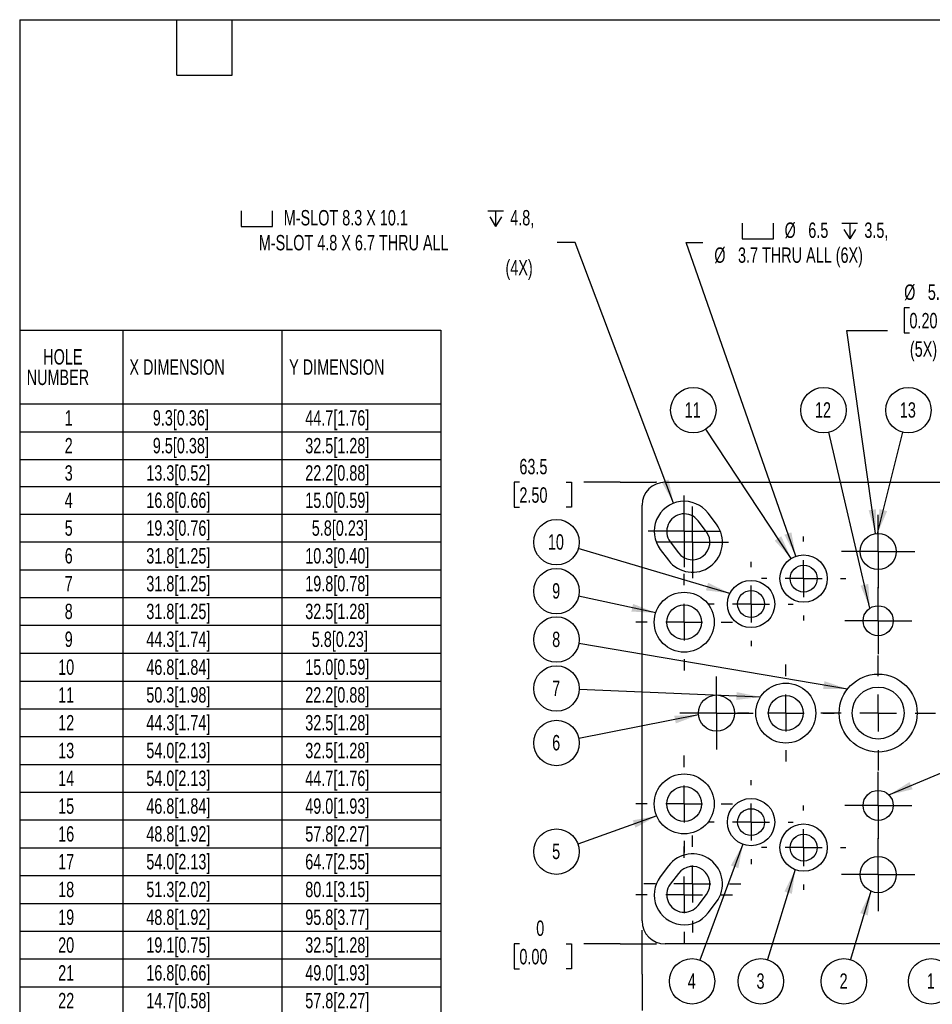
# Model space of a CAD drawing. Header units: millimetres. Extents: x 13 to 546, y 13 to 419.
# Tile 2 of 4: x 13 to 264, y 148 to 419. Entities that reach past the tile are written whole.
import ezdxf

# ---------------------------------------------------------------- set-up
doc = ezdxf.new("R2010")
doc.units = ezdxf.units.MM
doc.header["$LTSCALE"] = 2
doc.linetypes.add('CENTERX2', pattern=[20.32, 12.7, -2.54, 2.54, -2.54])
doc.layers.add('CENTER', color=40, linetype='CENTERX2')
doc.layers.add('DIMENSIONS', color=140, linetype='Continuous', lineweight=25)
doc.layers.add('TEXT', color=140, linetype='Continuous', lineweight=25)
doc.styles.add('SLDTEXTSTYLE0', font='TXT', dxfattribs={"width": 0.7})
doc.dimstyles.new('SLDDIMSTYLE0', dxfattribs={"dimtxt": 4.316016, "dimasz": 6.604, "dimexe": 0, "dimexo": 0.0625, "dimgap": 1.079004, "dimtad": 0, "dimtih": 1, "dimtoh": 1, "dimdec": 0, "dimlfac": 0.5, "dimrnd": 1e-09, "dimdsep": 46, "dimtxsty": 'SLDTEXTSTYLE0', "dimblk1": 'NONE', "dimblk2": 'NONE', "dimsah": 1, "dimcen": 0.09, "dimadec": 0, "dimazin": 2, "dimtfac": 1, "dimtdec": 0, "dimtofl": 0, "dimtmove": 0, "dimatfit": 3, "dimldrblk": 'NONE', "dimfxl": 0, "dimfrac": 2, "dimtolj": 1, "dimtzin": 12, "dimarcsym": 0})
doc.dimstyles.new('SLDDIMSTYLE1', dxfattribs={"dimtxt": 4.316016, "dimasz": 6.604, "dimexe": 0, "dimexo": 0.0625, "dimgap": 1.079004, "dimtad": 0, "dimtih": 1, "dimtoh": 1, "dimlfac": 0.5, "dimrnd": 1e-09, "dimzin": 12, "dimdsep": 46, "dimtxsty": 'SLDTEXTSTYLE0', "dimblk1": 'NONE', "dimblk2": 'NONE', "dimsah": 1, "dimcen": 0.09, "dimadec": 0, "dimazin": 3, "dimtfac": 1, "dimtofl": 0, "dimtmove": 0, "dimatfit": 3, "dimldrblk": 'NONE', "dimfxl": 0, "dimfrac": 2, "dimtolj": 1, "dimtzin": 12, "dimarcsym": 0})
doc.dimstyles.new('SLDDIMSTYLE2', dxfattribs={"dimtxt": 4.316016, "dimasz": 6.604, "dimexe": 0, "dimexo": 0.0625, "dimgap": 1.079004, "dimtad": 0, "dimtih": 1, "dimtoh": 1, "dimdec": 4, "dimzin": 12, "dimdsep": 46, "dimtxsty": 'SLDTEXTSTYLE0', "dimsah": 1, "dimcen": 0.09, "dimadec": 0, "dimazin": 3, "dimtfac": 1, "dimtdec": 0, "dimtofl": 0, "dimtmove": 0, "dimatfit": 3, "dimfxl": 0, "dimfrac": 2, "dimtolj": 1, "dimtzin": 12, "dimarcsym": 0})
doc.dimstyles.new('SLDDIMSTYLE3', dxfattribs={"dimtxt": 4.316016, "dimasz": 6.604, "dimexe": 0, "dimexo": 0.0625, "dimgap": 1.079004, "dimtad": 0, "dimtih": 1, "dimtoh": 1, "dimlfac": 0.5, "dimrnd": 1e-09, "dimzin": 12, "dimdsep": 46, "dimtxsty": 'SLDTEXTSTYLE0', "dimsah": 1, "dimcen": 0, "dimadec": 0, "dimazin": 3, "dimtfac": 1, "dimtofl": 0, "dimtmove": 0, "dimatfit": 3, "dimfxl": 0, "dimfrac": 2, "dimtolj": 1, "dimtzin": 12, "dimarcsym": 0})
doc.dimstyles.new('SLDDIMSTYLE4', dxfattribs={"dimtxt": 4.316016, "dimasz": 6.604, "dimexe": 0, "dimexo": 0.0625, "dimgap": 1.079004, "dimtad": 0, "dimtih": 1, "dimtoh": 1, "dimlfac": 0.5, "dimrnd": 1e-09, "dimzin": 12, "dimdsep": 46, "dimtxsty": 'SLDTEXTSTYLE0', "dimsah": 1, "dimcen": 0, "dimadec": 0, "dimazin": 3, "dimtfac": 1, "dimtofl": 0, "dimtmove": 0, "dimatfit": 3, "dimfxl": 0, "dimfrac": 2, "dimtolj": 1, "dimtzin": 12, "dimarcsym": 0})
doc.dimstyles.new('SLDDIMSTYLE5', dxfattribs={"dimtxt": 4.316016, "dimasz": 6.604, "dimexe": 0, "dimexo": 0.0625, "dimgap": 1.079004, "dimtad": 0, "dimtih": 1, "dimtoh": 1, "dimlfac": 0.5, "dimrnd": 1e-09, "dimzin": 4, "dimdsep": 46, "dimtxsty": 'SLDTEXTSTYLE0', "dimsah": 1, "dimcen": 0, "dimadec": 0, "dimazin": 1, "dimtfac": 1, "dimtofl": 0, "dimtmove": 0, "dimatfit": 3, "dimfxl": 0, "dimfrac": 2, "dimtolj": 1, "dimtzin": 12, "dimarcsym": 0})
doc.dimstyles.new('SLDDIMSTYLE8', dxfattribs={"dimtxt": 0.18, "dimasz": 6.604, "dimexe": 0, "dimexo": 0.0625, "dimgap": 0, "dimtad": 0, "dimtih": 1, "dimtoh": 1, "dimdec": 0, "dimrnd": 1e-09, "dimzin": 0, "dimdsep": 46, "dimtxsty": 'Standard', "dimsah": 1, "dimcen": 0.09, "dimadec": 0, "dimazin": 0, "dimtfac": 6.604, "dimtdec": 0, "dimtofl": 0, "dimtmove": 0, "dimatfit": 3, "dimfxl": 0, "dimfrac": 2, "dimtolj": 1, "dimtzin": 0, "dimarcsym": 0})

# ---------------------------------------------------------------- blocks, each defined once
blk = doc.blocks.new('SW_TABLEANNOTATION_0')
at = {"layer": 'TEXT', "color": 0}
for p, q in [((0, 0), (0, -20.29)), ((0, 0), (28.35, 0)), ((28.35, 0), (28.35, -20.29)), ((28.35, 0), (72.06, 0)), ((72.06, 0), (72.06, -20.29)), ((72.06, 0), (115.78, 0)), ((115.78, 0), (115.78, -20.29)), ((0, -20.29), (0, -27.94)), ((0, -20.29), (28.35, -20.29)), ((28.35, -20.29), (28.35, -27.94)), ((28.35, -20.29), (72.06, -20.29)), ((72.06, -20.29), (72.06, -27.94)), ((72.06, -20.29), (115.78, -20.29)), ((115.78, -20.29), (115.78, -27.94)), ((0, -27.94), (0, -35.58)), ((0, -27.94), (28.35, -27.94)), ((28.35, -27.94), (28.35, -35.58)), ((28.35, -27.94), (72.06, -27.94)), ((72.06, -27.94), (72.06, -35.58)), ((72.06, -27.94), (115.78, -27.94)), ((115.78, -27.94), (115.78, -35.58)), ((0, -35.58), (0, -42.96)), ((0, -35.58), (28.35, -35.58)), ((28.35, -35.58), (28.35, -42.96)), ((28.35, -35.58), (72.06, -35.58)), ((72.06, -35.58), (72.06, -42.96)), ((72.06, -35.58), (115.78, -35.58)), ((115.78, -35.58), (115.78, -42.96)), ((0, -42.96), (0, -50.6)), ((0, -42.96), (28.35, -42.96)), ((28.35, -42.96), (28.35, -50.6)), ((28.35, -42.96), (72.06, -42.96)), ((72.06, -42.96), (72.06, -50.6)), ((72.06, -42.96), (115.78, -42.96)), ((115.78, -42.96), (115.78, -50.6)), ((0, -50.6), (0, -58.25)), ((0, -50.6), (28.35, -50.6)), ((28.35, -50.6), (28.35, -58.25)), ((28.35, -50.6), (72.06, -50.6)), ((72.06, -50.6), (72.06, -58.25)), ((72.06, -50.6), (115.78, -50.6)), ((115.78, -50.6), (115.78, -58.25)), ((0, -58.25), (0, -65.89)), ((0, -58.25), (28.35, -58.25)), ((28.35, -58.25), (28.35, -65.89)), ((28.35, -58.25), (72.06, -58.25)), ((72.06, -58.25), (72.06, -65.89)), ((72.06, -58.25), (115.78, -58.25)), ((115.78, -58.25), (115.78, -65.89)), ((0, -65.89), (0, -73.54)), ((0, -65.89), (28.35, -65.89)), ((28.35, -65.89), (28.35, -73.54)), ((28.35, -65.89), (72.06, -65.89)), ((72.06, -65.89), (72.06, -73.54)), ((72.06, -65.89), (115.78, -65.89)), ((115.78, -65.89), (115.78, -73.54)), ((0, -73.54), (0, -81.18)), ((0, -73.54), (28.35, -73.54)), ((28.35, -73.54), (28.35, -81.18)), ((28.35, -73.54), (72.06, -73.54)), ((72.06, -73.54), (72.06, -81.18)), ((72.06, -73.54), (115.78, -73.54)), ((115.78, -73.54), (115.78, -81.18)), ((0, -81.18), (0, -88.87)), ((0, -81.18), (28.35, -81.18)), ((28.35, -81.18), (28.35, -88.87)), ((28.35, -81.18), (72.06, -81.18)), ((72.06, -81.18), (72.06, -88.87)), ((72.06, -81.18), (115.78, -81.18)), ((115.78, -81.18), (115.78, -88.87)), ((0, -88.87), (0, -96.51)), ((0, -88.87), (28.35, -88.87)), ((28.35, -88.87), (28.35, -96.51)), ((28.35, -88.87), (72.06, -88.87)), ((72.06, -88.87), (72.06, -96.51)), ((72.06, -88.87), (115.78, -88.87)), ((115.78, -88.87), (115.78, -96.51)), ((0, -96.51), (0, -104.15)), ((0, -96.51), (28.35, -96.51)), ((28.35, -96.51), (28.35, -104.15)), ((28.35, -96.51), (72.06, -96.51)), ((72.06, -96.51), (72.06, -104.15)), ((72.06, -96.51), (115.78, -96.51)), ((115.78, -96.51), (115.78, -104.15)), ((0, -104.15), (0, -111.8)), ((0, -104.15), (28.35, -104.15)), ((28.35, -104.15), (28.35, -111.8)), ((28.35, -104.15), (72.06, -104.15)), ((72.06, -104.15), (72.06, -111.8)), ((72.06, -104.15), (115.78, -104.15)), ((115.78, -104.15), (115.78, -111.8)), ((0, -111.8), (0, -119.44)), ((0, -111.8), (28.35, -111.8)), ((28.35, -111.8), (28.35, -119.44)), ((28.35, -111.8), (72.06, -111.8)), ((72.06, -111.8), (72.06, -119.44)), ((72.06, -111.8), (115.78, -111.8)), ((115.78, -111.8), (115.78, -119.44)), ((0, -119.44), (0, -127.09)), ((0, -119.44), (28.35, -119.44)), ((28.35, -119.44), (28.35, -127.09)), ((28.35, -119.44), (72.06, -119.44)), ((72.06, -119.44), (72.06, -127.09)), ((72.06, -119.44), (115.78, -119.44)), ((115.78, -119.44), (115.78, -127.09)), ((0, -127.09), (0, -134.73)), ((0, -127.09), (28.35, -127.09)), ((28.35, -127.09), (28.35, -134.73)), ((28.35, -127.09), (72.06, -127.09)), ((72.06, -127.09), (72.06, -134.73)), ((72.06, -127.09), (115.78, -127.09)), ((115.78, -127.09), (115.78, -134.73)), ((0, -134.73), (0, -142.38)), ((0, -134.73), (28.35, -134.73)), ((28.35, -134.73), (28.35, -142.38)), ((28.35, -134.73), (72.06, -134.73)), ((72.06, -134.73), (72.06, -142.38)), ((72.06, -134.73), (115.78, -134.73)), ((115.78, -134.73), (115.78, -142.38)), ((0, -142.38), (0, -150.02)), ((0, -142.38), (28.35, -142.38)), ((28.35, -142.38), (28.35, -150.02)), ((28.35, -142.38), (72.06, -142.38)), ((72.06, -142.38), (72.06, -150.02)), ((72.06, -142.38), (115.78, -142.38)), ((115.78, -142.38), (115.78, -150.02)), ((0, -150.02), (0, -157.67)), ((0, -150.02), (28.35, -150.02)), ((28.35, -150.02), (28.35, -157.67)), ((28.35, -150.02), (72.06, -150.02)), ((72.06, -150.02), (72.06, -157.67)), ((72.06, -150.02), (115.78, -150.02)), ((115.78, -150.02), (115.78, -157.67)), ((0, -157.67), (0, -165.31)), ((0, -157.67), (28.35, -157.67)), ((28.35, -157.67), (28.35, -165.31)), ((28.35, -157.67), (72.06, -157.67)), ((72.06, -157.67), (72.06, -165.31)), ((72.06, -157.67), (115.78, -157.67)), ((115.78, -157.67), (115.78, -165.31)), ((0, -165.31), (0, -172.95)), ((0, -165.31), (28.35, -165.31)), ((28.35, -165.31), (28.35, -172.95)), ((28.35, -165.31), (72.06, -165.31)), ((72.06, -165.31), (72.06, -172.95)), ((72.06, -165.31), (115.78, -165.31)), ((115.78, -165.31), (115.78, -172.95)), ((0, -172.95), (0, -180.6)), ((0, -172.95), (28.35, -172.95)), ((28.35, -172.95), (28.35, -180.6)), ((28.35, -172.95), (72.06, -172.95)), ((72.06, -172.95), (72.06, -180.6)), ((72.06, -172.95), (115.78, -172.95)), ((115.78, -172.95), (115.78, -180.6)), ((0, -180.6), (0, -188.24)), ((0, -180.6), (28.35, -180.6)), ((28.35, -180.6), (28.35, -188.24)), ((28.35, -180.6), (72.06, -180.6)), ((72.06, -180.6), (72.06, -188.24)), ((72.06, -180.6), (115.78, -180.6)), ((115.78, -180.6), (115.78, -188.24)), ((0, -188.24), (0, -195.89)), ((0, -188.24), (28.35, -188.24)), ((28.35, -188.24), (28.35, -195.89)), ((28.35, -188.24), (72.06, -188.24)), ((72.06, -188.24), (72.06, -195.89)), ((72.06, -188.24), (115.78, -188.24)), ((115.78, -188.24), (115.78, -195.89)), ((0, -195.89), (0, -203.53)), ((0, -195.89), (28.35, -195.89)), ((28.35, -195.89), (28.35, -203.53)), ((28.35, -195.89), (72.06, -195.89)), ((72.06, -195.89), (72.06, -203.53)), ((72.06, -195.89), (115.78, -195.89)), ((115.78, -195.89), (115.78, -203.53)), ((0, -203.53), (0, -211.18)), ((0, -203.53), (28.35, -203.53)), ((28.35, -203.53), (28.35, -211.18)), ((28.35, -203.53), (72.06, -203.53)), ((72.06, -203.53), (72.06, -211.18)), ((72.06, -203.53), (115.78, -203.53)), ((115.78, -203.53), (115.78, -211.18)), ((0, -211.18), (28.35, -211.18)), ((28.35, -211.18), (72.06, -211.18)), ((72.06, -211.18), (115.78, -211.18))]:
    blk.add_line(p, q, dxfattribs=at)
at = {"layer": 'TEXT', "color": 0, "attachment_point": 1, "style": 'SLDTEXTSTYLE0'}
for s, insert, char_height in [('HOLE', (6.48, -5.22), 4.233), ('X DIMENSION', (30.18, -8.04), 4.2333), ('Y DIMENSION', (74.1, -8.04), 4.2333), ('NUMBER', (1.93, -10.86), 4.233), ('9.3[0.36]', (36.61, -22.01), 4.233), ('44.7[1.76]', (78.53, -22.01), 4.233), ('1', (12.38, -22.01), 4.23), ('2', (12.38, -29.65), 4.23), ('9.5[0.38]', (36.61, -29.65), 4.233), ('32.5[1.28]', (78.53, -29.65), 4.233), ('3', (12.38, -37.16), 4.23), ('13.3[0.52]', (34.82, -37.16), 4.233), ('22.2[0.88]', (78.53, -37.16), 4.233), ('4', (12.38, -44.67), 4.23), ('16.8[0.66]', (34.82, -44.67), 4.233), ('15.0[0.59]', (78.53, -44.67), 4.233), ('5', (12.38, -52.32), 4.23), ('19.3[0.76]', (34.82, -52.32), 4.233), ('5.8[0.23]', (80.33, -52.32), 4.233), ('6', (12.38, -59.96), 4.23), ('31.8[1.25]', (34.82, -59.96), 4.233), ('10.3[0.40]', (78.53, -59.96), 4.233), ('7', (12.38, -67.61), 4.23), ('31.8[1.25]', (34.82, -67.61), 4.233), ('19.8[0.78]', (78.53, -67.61), 4.233), ('8', (12.38, -75.25), 4.23), ('31.8[1.25]', (34.82, -75.25), 4.233), ('32.5[1.28]', (78.53, -75.25), 4.233), ('9', (12.38, -82.91), 4.23), ('44.3[1.74]', (34.82, -82.91), 4.233), ('5.8[0.23]', (80.33, -82.91), 4.233), ('10', (10.58, -90.58), 4.233), ('46.8[1.84]', (34.82, -90.58), 4.233), ('15.0[0.59]', (78.53, -90.58), 4.233), ('11', (10.58, -98.22), 4.233), ('50.3[1.98]', (34.82, -98.22), 4.233), ('22.2[0.88]', (78.53, -98.22), 4.233), ('44.3[1.74]', (34.82, -105.87), 4.233), ('32.5[1.28]', (78.53, -105.87), 4.233), ('12', (10.58, -105.87), 4.233), ('13', (10.58, -113.51), 4.233), ('54.0[2.13]', (34.82, -113.51), 4.233), ('32.5[1.28]', (78.53, -113.51), 4.233), ('14', (10.58, -121.16), 4.233), ('54.0[2.13]', (34.82, -121.16), 4.233), ('44.7[1.76]', (78.53, -121.16), 4.233), ('15', (10.58, -128.8), 4.233), ('46.8[1.84]', (34.82, -128.8), 4.233), ('49.0[1.93]', (78.53, -128.8), 4.233), ('16', (10.58, -136.45), 4.233), ('48.8[1.92]', (34.82, -136.45), 4.233), ('57.8[2.27]', (78.53, -136.45), 4.233), ('17', (10.58, -144.09), 4.233), ('54.0[2.13]', (34.82, -144.09), 4.233), ('64.7[2.55]', (78.53, -144.09), 4.233), ('18', (10.58, -151.74), 4.233), ('51.3[2.02]', (34.82, -151.74), 4.233), ('80.1[3.15]', (78.53, -151.74), 4.233), ('19', (10.58, -159.38), 4.233), ('48.8[1.92]', (34.82, -159.38), 4.233), ('95.8[3.77]', (78.53, -159.38), 4.233), ('20', (10.58, -167.02), 4.233), ('19.1[0.75]', (34.82, -167.02), 4.233), ('32.5[1.28]', (78.53, -167.02), 4.233), ('21', (10.58, -174.67), 4.233), ('16.8[0.66]', (34.82, -174.67), 4.233), ('49.0[1.93]', (78.53, -174.67), 4.233), ('22', (10.58, -182.31), 4.233), ('14.7[0.58]', (34.82, -182.31), 4.233), ('57.8[2.27]', (78.53, -182.31), 4.233), ('23', (10.58, -189.96), 4.233), ('9.3[0.36]', (36.61, -189.96), 4.233), ('64.7[2.55]', (78.53, -189.96), 4.233), ('24', (10.58, -197.6), 4.233), ('12.0[0.47]', (34.82, -197.6), 4.233), ('80.1[3.15]', (78.53, -197.6), 4.233), ('25', (10.58, -205.25), 4.233), ('14.7[0.58]', (34.82, -205.25), 4.233), ('95.8[3.77]', (78.53, -205.25), 4.233)]:
    blk.add_mtext(s, dxfattribs=dict(at, insert=insert, char_height=char_height))
blk = doc.blocks.new('_D')
at = {"layer": 'DIMENSIONS'}
for p, q in [((150.13, 164.87), (148.68, 164.87)), ((148.68, 164.87), (148.68, 158.01)), ((162.96, 164.87), (164.41, 164.87)), ((164.41, 164.87), (164.41, 158.01)), ((177.84, 164.87), (167.84, 164.87)), ((177.84, 164.87), (187.84, 164.86)), ((187.84, 164.86), (187.66, 164.86)), ((148.68, 158.01), (150.13, 158.01)), ((164.41, 158.01), (162.96, 158.01))]:
    blk.add_line(p, q, dxfattribs=at)
at = {"layer": 'DIMENSIONS', "attachment_point": 1, "style": 'SLDTEXTSTYLE0'}
for s, insert, char_height in [('0', (154.75, 171.29), 4.23), ('0.00', (150.13, 163.47), 4.233)]:
    blk.add_mtext(s, dxfattribs=dict(at, insert=insert, char_height=char_height))
blk = doc.blocks.new('_None')
blk = doc.blocks.new('_D_1')
at = {"layer": 'DIMENSIONS'}
for p, q in [((150.13, 291.86), (148.68, 291.86)), ((148.68, 291.86), (148.68, 285)), ((162.96, 291.86), (164.41, 291.86)), ((164.41, 291.86), (164.41, 285)), ((177.84, 291.86), (167.84, 291.86)), ((177.84, 291.86), (187.84, 291.86)), ((187.84, 291.86), (187.66, 291.86)), ((148.68, 285), (150.13, 285)), ((164.41, 285), (162.96, 285))]:
    blk.add_line(p, q, dxfattribs=at)
at = {"layer": 'DIMENSIONS', "char_height": 4.233, "attachment_point": 1, "style": 'SLDTEXTSTYLE0'}
for s, insert in [('63.5', (150.13, 298.28)), ('2.50', (150.13, 290.46))]:
    blk.add_mtext(s, dxfattribs=dict(at, insert=insert))
blk = doc.blocks.new('_D_2')
at = {"layer": 'DIMENSIONS'}
for p, q in [((183.85, 166.51), (183.85, 168.67)), ((183.87, 156.51), (183.85, 166.51)), ((183.87, 156.51), (183.87, 146.51)), ((183.87, 141.63), (183.87, 143.08)), ((183.87, 143.08), (190.73, 143.08)), ((190.73, 143.08), (190.73, 141.63)), ((183.87, 128.8), (183.87, 127.35)), ((183.87, 127.35), (190.73, 127.35)), ((190.73, 127.35), (190.73, 128.8))]:
    blk.add_line(p, q, dxfattribs=at)
at = {"layer": 'DIMENSIONS', "attachment_point": 1, "rotation": 90, "style": 'SLDTEXTSTYLE0'}
for s, insert, char_height in [('0.00', (185.27, 128.8), 4.233), ('0', (177.45, 133.42), 4.23)]:
    blk.add_mtext(s, dxfattribs=dict(at, insert=insert, char_height=char_height))
blk = doc.blocks.new('_D_3')
at = {"layer": 'DIMENSIONS'}
for p, q in [((402.65, 168.67), (402.65, 146.51)), ((402.65, 141.63), (402.65, 143.08)), ((402.65, 143.08), (409.5, 143.08)), ((409.5, 143.08), (409.5, 141.63)), ((402.65, 128.8), (402.65, 127.35)), ((402.65, 127.35), (409.5, 127.35)), ((409.5, 127.35), (409.5, 128.8))]:
    blk.add_line(p, q, dxfattribs=at)
at = {"layer": 'DIMENSIONS', "char_height": 4.233, "attachment_point": 1, "rotation": 90, "style": 'SLDTEXTSTYLE0'}
for s, insert in [('109.4', (396.22, 127.01)), ('4.31', (404.05, 128.8))]:
    blk.add_mtext(s, dxfattribs=dict(at, insert=insert))
blk = doc.blocks.new('_D_4')
at = {"layer": 'DIMENSIONS'}
blk.add_line((392.97, 280.39), (421.13, 317.86), dxfattribs=at)
for start, end in [(53.0753, 98.3205), (132.2983, 180)]:
    blk.add_arc((401.59, 291.86), 26.18, start, end, dxfattribs=at)
for points in [[(417.32, 312.79), (412.09, 316.96), (411.08, 315.19)], [(375.41, 291.86), (377.24, 298.29), (375.22, 298.54)]]:
    blk.add_solid(points, dxfattribs=at)
at = {"layer": 'DIMENSIONS', "char_height": 4.233, "attachment_point": 1, "style": 'SLDTEXTSTYLE0'}
for s, insert in [('127°', (383.97, 321.21)), ('(4X)', (384.6, 314.35))]:
    blk.add_mtext(s, dxfattribs=dict(at, insert=insert))
blk = doc.blocks.new('SW_SYMBOL_HOLE_SPOT')
at = {"layer": 'DIMENSIONS', "color": 0}
for p, q in [((0, 1750), (0, 150)), ((3200, 150), (3200, 1750)), ((0, 150), (3200, 150))]:
    blk.add_line(p, q, dxfattribs=at)
blk = doc.blocks.new('SW_SYMBOL_HOLE_DEPTH')
at = {"layer": 'DIMENSIONS', "color": 0}
for p, q in [((0, 1750), (1600, 1750)), ((200, 1110), (800, 150)), ((800, 1750), (800, 150)), ((1400, 1110), (800, 150))]:
    blk.add_line(p, q, dxfattribs=at)
blk = doc.blocks.new('_D_5')
at = {"layer": 'DIMENSIONS'}
for p, q in [((165.46, 357.85), (160.47, 357.85)), ((192.53, 286.08), (165.46, 357.85))]:
    blk.add_line(p, q, dxfattribs=at)
blk.add_solid([(192.53, 286.08), (191.15, 292.62), (189.25, 291.9)], dxfattribs=at)
at = {"layer": 'DIMENSIONS', "xscale": 0.002688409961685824, "yscale": 0.002688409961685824, "zscale": 0.002688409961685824}
for name, p in [('SW_SYMBOL_HOLE_SPOT', (73.65, 361.85)), ('SW_SYMBOL_HOLE_DEPTH', (141.42, 361.85))]:
    blk.add_blockref(name, p, dxfattribs=at)
at = {"layer": 'DIMENSIONS', "attachment_point": 1, "style": 'SLDTEXTSTYLE0'}
for s, insert, char_height in [('M-SLOT 8.3 X 10.1', (85.32, 366.74), 4.2333), ('4.8,', (147.6, 366.74), 4.233), ('M-SLOT 4.8 X 6.7 THRU ALL', (78.46, 359.88), 4.2333), ('(4X)', (146.3, 353.02), 4.233)]:
    blk.add_mtext(s, dxfattribs=dict(at, insert=insert, char_height=char_height))
blk = doc.blocks.new('_D_6')
at = {"layer": 'DIMENSIONS'}
for p, q in [((226.15, 271.5), (196, 357.85)), ((196, 357.85), (200.56, 357.85))]:
    blk.add_line(p, q, dxfattribs=at)
blk.add_solid([(226.15, 271.5), (224.93, 278.07), (223.02, 277.4)], dxfattribs=at)
at = {"layer": 'DIMENSIONS', "xscale": 0.002688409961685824, "yscale": 0.002688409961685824, "zscale": 0.002688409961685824}
for name, p in [('SW_SYMBOL_HOLE_SPOT', (211.4, 358.42)), ('SW_SYMBOL_HOLE_DEPTH', (238.81, 358.42))]:
    blk.add_blockref(name, p, dxfattribs=at)
at = {"layer": 'DIMENSIONS', "attachment_point": 1, "style": 'SLDTEXTSTYLE0'}
for s, insert, char_height in [('%%c', (223.06, 363.31), 4.233), ('6.5', (229.58, 363.31), 4.233), ('3.5,', (244.99, 363.31), 4.233), ('%%c', (203.73, 356.45), 4.233), ('3.7 THRU ALL (6X)', (210.25, 356.45), 4.2333)]:
    blk.add_mtext(s, dxfattribs=dict(at, insert=insert, char_height=char_height))
blk = doc.blocks.new('_D_7')
at = {"layer": 'DIMENSIONS'}
for p, q in [((257.4, 339.83), (255.95, 339.83)), ((255.95, 339.83), (255.95, 332.97)), ((270.23, 339.83), (271.68, 339.83)), ((271.68, 339.83), (271.68, 332.97)), ((248.1, 277.74), (240.22, 333.57)), ((240.22, 333.57), (251.33, 333.57)), ((255.95, 332.97), (257.4, 332.97)), ((271.68, 332.97), (270.23, 332.97))]:
    blk.add_line(p, q, dxfattribs=at)
blk.add_solid([(248.1, 277.74), (248.18, 284.42), (246.17, 284.13)], dxfattribs=at)
at = {"layer": 'DIMENSIONS', "char_height": 4.233, "attachment_point": 1, "style": 'SLDTEXTSTYLE0'}
for s, insert in [('%%c', (255.94, 346.26)), ('5.0', (262.45, 346.26)), ('0.20', (257.4, 338.43)), ('(5X)', (257.52, 330.61))]:
    blk.add_mtext(s, dxfattribs=dict(at, insert=insert))
blk = doc.blocks.new('SW_NOTE_0_7')
at = {"layer": 'TEXT', "color": 0}
blk.add_circle((-1.59, -6.04), 6.25, dxfattribs=at)
at = {"layer": 'TEXT', "color": 0, "insert": (-1.67, -3.86), "char_height": 4.23, "attachment_point": 2, "style": 'SLDTEXTSTYLE0'}
blk.add_mtext('1', dxfattribs=at)
blk = doc.blocks.new('SW_NOTE_0_8')
at = {"layer": 'TEXT', "color": 0}
blk.add_circle((-1.8, -5.98), 6.25, dxfattribs=at)
at = {"layer": 'TEXT', "color": 0, "insert": (-1.87, -3.8), "char_height": 4.23, "attachment_point": 2, "style": 'SLDTEXTSTYLE0'}
blk.add_mtext('2', dxfattribs=at)
blk = doc.blocks.new('SW_NOTE_0_9')
at = {"layer": 'TEXT', "color": 0}
blk.add_circle((-1.84, -5.97), 6.25, dxfattribs=at)
at = {"layer": 'TEXT', "color": 0, "insert": (-1.92, -3.78), "char_height": 4.23, "attachment_point": 2, "style": 'SLDTEXTSTYLE0'}
blk.add_mtext('3', dxfattribs=at)
blk = doc.blocks.new('SW_NOTE_0_10')
at = {"layer": 'TEXT', "color": 0}
blk.add_circle((-2.18, -5.86), 6.25, dxfattribs=at)
at = {"layer": 'TEXT', "color": 0, "insert": (-2.25, -3.67), "char_height": 4.23, "attachment_point": 2, "style": 'SLDTEXTSTYLE0'}
blk.add_mtext('4', dxfattribs=at)
blk = doc.blocks.new('SW_NOTE_0_11')
at = {"layer": 'TEXT', "color": 0}
blk.add_circle((-5.89, -2.09), 6.25, dxfattribs=at)
at = {"layer": 'TEXT', "color": 0, "insert": (-5.96, 0.09), "char_height": 4.23, "attachment_point": 2, "style": 'SLDTEXTSTYLE0'}
blk.add_mtext('5', dxfattribs=at)
blk = doc.blocks.new('SW_NOTE_0_12')
at = {"layer": 'TEXT', "color": 0}
blk.add_circle((-6.13, -1.21), 6.25, dxfattribs=at)
at = {"layer": 'TEXT', "color": 0, "insert": (-6.2, 0.98), "char_height": 4.23, "attachment_point": 2, "style": 'SLDTEXTSTYLE0'}
blk.add_mtext('6', dxfattribs=at)
blk = doc.blocks.new('SW_NOTE_0_13')
at = {"layer": 'TEXT', "color": 0}
blk.add_circle((-6.24, 0.26), 6.25, dxfattribs=at)
at = {"layer": 'TEXT', "color": 0, "insert": (-6.32, 2.44), "char_height": 4.23, "attachment_point": 2, "style": 'SLDTEXTSTYLE0'}
blk.add_mtext('7', dxfattribs=at)
blk = doc.blocks.new('SW_NOTE_0_14')
at = {"layer": 'TEXT', "color": 0}
blk.add_circle((-6.16, 1.05), 6.25, dxfattribs=at)
at = {"layer": 'TEXT', "color": 0, "insert": (-6.23, 3.23), "char_height": 4.23, "attachment_point": 2, "style": 'SLDTEXTSTYLE0'}
blk.add_mtext('8', dxfattribs=at)
blk = doc.blocks.new('SW_NOTE_0_15')
at = {"layer": 'TEXT', "color": 0}
blk.add_circle((-6.1, 1.33), 6.25, dxfattribs=at)
at = {"layer": 'TEXT', "color": 0, "insert": (-6.18, 3.52), "char_height": 4.23, "attachment_point": 2, "style": 'SLDTEXTSTYLE0'}
blk.add_mtext('9', dxfattribs=at)
blk = doc.blocks.new('SW_NOTE_0_16')
at = {"layer": 'TEXT', "color": 0}
blk.add_circle((-5.99, 1.77), 6.25, dxfattribs=at)
at = {"layer": 'TEXT', "color": 0, "insert": (-6.14, 3.95), "char_height": 4.233, "attachment_point": 2, "style": 'SLDTEXTSTYLE0'}
blk.add_mtext('10', dxfattribs=at)
blk = doc.blocks.new('SW_NOTE_0_17')
at = {"layer": 'TEXT', "color": 0}
blk.add_circle((-3.44, 5.21), 6.25, dxfattribs=at)
at = {"layer": 'TEXT', "color": 0, "insert": (-3.59, 7.4), "char_height": 4.233, "attachment_point": 2, "style": 'SLDTEXTSTYLE0'}
blk.add_mtext('11', dxfattribs=at)
blk = doc.blocks.new('SW_NOTE_0_18')
at = {"layer": 'TEXT', "color": 0}
blk.add_circle((-1.42, 6.08), 6.25, dxfattribs=at)
at = {"layer": 'TEXT', "color": 0, "insert": (-1.58, 8.27), "char_height": 4.233, "attachment_point": 2, "style": 'SLDTEXTSTYLE0'}
blk.add_mtext('12', dxfattribs=at)
blk = doc.blocks.new('SW_NOTE_0_19')
at = {"layer": 'TEXT', "color": 0}
blk.add_circle((1.52, 6.06), 6.25, dxfattribs=at)
at = {"layer": 'TEXT', "color": 0, "insert": (1.37, 8.24), "char_height": 4.233, "attachment_point": 2, "style": 'SLDTEXTSTYLE0'}
blk.add_mtext('13', dxfattribs=at)
blk = doc.blocks.new('SW_CENTERMARKSYMBOL_0')
at = {"layer": 'CENTER', "color": 0}
for p, q in [((0, 5.08), (0, 9.88)), ((0, 0), (0, 5.08)), ((-5.08, 0), (-9.88, 0)), ((0, 0), (-5.08, 0)), ((0, 0), (0, -5.08)), ((0, 0), (5.08, 0)), ((5.08, 0), (9.88, 0)), ((0, -5.08), (0, -9.88))]:
    blk.add_line(p, q, dxfattribs=at)
blk = doc.blocks.new('SW_CENTERMARKSYMBOL_1')
at = {"layer": 'CENTER', "color": 0}
for p, q in [((0, 5.08), (0, 9.88)), ((0, 0), (0, 5.08)), ((-5.08, 0), (-9.88, 0)), ((0, 0), (-5.08, 0)), ((0, 0), (0, -5.08)), ((0, 0), (5.08, 0)), ((5.08, 0), (9.88, 0)), ((0, -5.08), (0, -9.88))]:
    blk.add_line(p, q, dxfattribs=at)
blk = doc.blocks.new('SW_CENTERMARKSYMBOL_2')
at = {"layer": 'CENTER', "color": 0}
for p, q in [((0, 10.16), (0, 13.33)), ((0, 0), (0, 5.08)), ((-10.16, 0), (-13.33, 0)), ((0, 0), (-5.08, 0)), ((0, 0), (0, -5.08)), ((0, 0), (5.08, 0)), ((10.16, 0), (13.33, 0)), ((0, -10.16), (0, -13.33))]:
    blk.add_line(p, q, dxfattribs=at)
blk = doc.blocks.new('SW_CENTERMARKSYMBOL_3')
at = {"layer": 'CENTER', "color": 0}
for p, q in [((0, 10.16), (0, 11.58)), ((0, 0), (0, 5.08)), ((-10.16, 0), (-11.58, 0)), ((0, 0), (-5.08, 0)), ((0, 0), (0, -5.08)), ((0, 0), (5.08, 0)), ((10.16, 0), (11.58, 0)), ((0, -10.16), (0, -11.58))]:
    blk.add_line(p, q, dxfattribs=at)
blk = doc.blocks.new('SW_CENTERMARKSYMBOL_4')
at = {"layer": 'CENTER', "color": 0}
for p, q in [((0, 10.16), (0, 11.58)), ((0, 0), (0, 5.08)), ((-10.16, 0), (-11.58, 0)), ((0, 0), (-5.08, 0)), ((0, 0), (0, -5.08)), ((0, 0), (5.08, 0)), ((10.16, 0), (11.58, 0)), ((0, -10.16), (0, -11.58))]:
    blk.add_line(p, q, dxfattribs=at)
blk = doc.blocks.new('SW_CENTERMARKSYMBOL_5')
at = {"layer": 'CENTER', "color": 0}
for p, q in [((0, 5.08), (0, 10.05586)), ((0, 0), (0, 5.08)), ((-5.08, 0), (-10.05586, 0)), ((0, 0), (-5.08, 0)), ((0, 0), (0, -5.08)), ((0, 0), (5.08, 0)), ((5.08, 0), (10.05586, 0)), ((0, -5.08), (0, -10.05586))]:
    blk.add_line(p, q, dxfattribs=at)
blk = doc.blocks.new('SW_CENTERMARKSYMBOL_7')
at = {"layer": 'CENTER', "color": 0}
for p, q in [((0, 5.08), (0, 9.214)), ((0, 0), (0, 5.08)), ((-5.08, 0), (-9.214, 0)), ((0, 0), (-5.08, 0)), ((0, 0), (0, -5.08)), ((0, 0), (5.08, 0)), ((5.08, 0), (9.214, 0)), ((0, -5.08), (0, -9.214))]:
    blk.add_line(p, q, dxfattribs=at)
blk = doc.blocks.new('SW_CENTERMARKSYMBOL_8')
at = {"layer": 'CENTER', "color": 0}
for p, q in [((0, 10.16), (0, 15.7988)), ((0, 0), (0, 5.08)), ((-10.16, 0), (-15.7988, 0)), ((0, 0), (-5.08, 0)), ((0, 0), (0, -5.08)), ((0, 0), (5.08, 0)), ((10.16, 0), (15.7988, 0)), ((0, -10.16), (0, -15.7988))]:
    blk.add_line(p, q, dxfattribs=at)
blk = doc.blocks.new('SW_CENTERMARKSYMBOL_9')
at = {"layer": 'CENTER', "color": 0}
for p, q in [((0, 10.16), (0, 13.33)), ((0, 0), (0, 5.08)), ((-10.16, 0), (-13.33, 0)), ((0, 0), (-5.08, 0)), ((0, 0), (0, -5.08)), ((0, 0), (5.08, 0)), ((10.16, 0), (13.33, 0)), ((0, -10.16), (0, -13.33))]:
    blk.add_line(p, q, dxfattribs=at)
blk = doc.blocks.new('SW_CENTERMARKSYMBOL_10')
at = {"layer": 'CENTER', "color": 0}
for p, q in [((0, 5.08), (0, 10.05586)), ((0, 0), (0, 5.08)), ((-5.08, 0), (-10.05586, 0)), ((0, 0), (-5.08, 0)), ((0, 0), (0, -5.08)), ((0, 0), (5.08, 0)), ((5.08, 0), (10.05586, 0)), ((0, -5.08), (0, -10.05586))]:
    blk.add_line(p, q, dxfattribs=at)
blk = doc.blocks.new('SW_CENTERMARKSYMBOL_11')
at = {"layer": 'CENTER', "color": 0}
for p, q in [((0, 10.16), (0, 13.33)), ((0, 0), (0, 5.08)), ((-10.16, 0), (-13.33, 0)), ((0, 0), (-5.08, 0)), ((0, 0), (0, -5.08)), ((0, 0), (5.08, 0)), ((10.16, 0), (13.33, 0)), ((0, -10.16), (0, -13.33))]:
    blk.add_line(p, q, dxfattribs=at)
blk = doc.blocks.new('SW_CENTERMARKSYMBOL_12')
at = {"layer": 'CENTER', "color": 0}
for p, q in [((0, 10.16), (0, 11.58)), ((0, 0), (0, 5.08)), ((-10.16, 0), (-11.58, 0)), ((0, 0), (-5.08, 0)), ((0, 0), (0, -5.08)), ((0, 0), (5.08, 0)), ((10.16, 0), (11.58, 0)), ((0, -10.16), (0, -11.58))]:
    blk.add_line(p, q, dxfattribs=at)
blk = doc.blocks.new('SW_CENTERMARKSYMBOL_13')
at = {"layer": 'CENTER', "color": 0}
for p, q in [((0, 10.16), (0, 11.58)), ((0, 0), (0, 5.08)), ((-10.16, 0), (-11.58, 0)), ((0, 0), (-5.08, 0)), ((0, 0), (0, -5.08)), ((0, 0), (5.08, 0)), ((10.16, 0), (11.58, 0)), ((0, -10.16), (0, -11.58))]:
    blk.add_line(p, q, dxfattribs=at)
blk = doc.blocks.new('SW_CENTERMARKSYMBOL_14')
at = {"layer": 'CENTER', "color": 0}
for p, q in [((0, 10.16), (0, 13.33)), ((0, 0), (0, 5.08)), ((-10.16, 0), (-13.33, 0)), ((0, 0), (-5.08, 0)), ((0, 0), (0, -5.08)), ((0, 0), (5.08, 0)), ((10.16, 0), (13.33, 0)), ((0, -10.16), (0, -13.33))]:
    blk.add_line(p, q, dxfattribs=at)
blk = doc.blocks.new('SW_CENTERMARKSYMBOL_15')
at = {"layer": 'CENTER', "color": 0}
for p, q in [((0, 10.16), (0, 13.33)), ((0, 0), (0, 5.08)), ((-10.16, 0), (-13.33, 0)), ((0, 0), (-5.08, 0)), ((0, 0), (0, -5.08)), ((0, 0), (5.08, 0)), ((10.16, 0), (13.33, 0)), ((0, -10.16), (0, -13.33))]:
    blk.add_line(p, q, dxfattribs=at)
blk = doc.blocks.new('SW_CENTERMARKSYMBOL_16')
at = {"layer": 'CENTER', "color": 0}
for p, q in [((0, 5.08), (0, 10.05586)), ((0, 0), (0, 5.08)), ((-5.08, 0), (-10.05586, 0)), ((0, 0), (-5.08, 0)), ((0, 0), (0, -5.08)), ((0, 0), (5.08, 0)), ((5.08, 0), (10.05586, 0)), ((0, -5.08), (0, -10.05586))]:
    blk.add_line(p, q, dxfattribs=at)
blk = doc.blocks.new('SW_CENTERMARKSYMBOL_17')
at = {"layer": 'CENTER', "color": 0}
for p, q in [((0, 5.08), (0, 9.214)), ((0, 0), (0, 5.08)), ((-5.08, 0), (-9.214, 0)), ((0, 0), (-5.08, 0)), ((0, 0), (0, -5.08)), ((0, 0), (5.08, 0)), ((5.08, 0), (9.214, 0)), ((0, -5.08), (0, -9.214))]:
    blk.add_line(p, q, dxfattribs=at)

msp = doc.modelspace()

# ---------------------------------------------------------------- linework, layer by layer
for p, q in [((190.19503, 291.86081), (396.29503, 291.86081)), ((183.84503, 171.21081), (183.84503, 285.51081)), ((204.30173, 280.32221), (202.02893, 283.33221)), ((201.54846, 278.24326), (199.27566, 281.25326)), ((191.61439, 275.46837), (193.88719, 272.45837)), ((188.86112, 273.38942), (191.13392, 270.37942)), ((191.13392, 186.34221), (188.86112, 183.33221)), ((193.88719, 184.26326), (191.61439, 181.25326)), ((199.27566, 175.46837), (201.54846, 178.47837)), ((202.02893, 173.38942), (204.30173, 176.39942)), ((396.29503, 164.86081), (190.19503, 164.86081))]:
    msp.add_line(p, q)
for centre, radius in [((248.79503, 272.81081), 4.97586), ((228.29503, 265.36081), 6.5), ((228.29503, 265.36081), 3.7), ((213.84503, 258.36081), 6.5), ((195.44503, 253.36081), 8.25), ((213.84503, 258.36081), 3.7), ((195.44503, 253.36081), 4.8), ((248.79503, 253.76081), 4.134), ((248.79503, 228.36081), 10.7188), ((223.39503, 228.36081), 8.25), ((204.34503, 228.36081), 4.97586), ((223.39503, 228.36081), 4.8), ((248.79503, 228.36081), 7.14375), ((195.44503, 203.36081), 8.25), ((195.44503, 203.36081), 4.8), ((248.79503, 202.96081), 4.134), ((213.84503, 198.36081), 6.5), ((213.84503, 198.36081), 3.7), ((228.29503, 191.36081), 6.5), ((228.29503, 191.36081), 3.7), ((248.79503, 183.91081), 4.97586)]:
    msp.add_circle(centre, radius)
for centre, radius, start, end in [((190.19503, 285.51081), 6.35, 90, 180), ((195.44503, 278.36081), 8.25, 37.0558354, 217.0558354), ((195.44503, 278.36081), 4.8, 37.0558354, 217.0558354), ((197.71783, 275.35081), 8.25, 217.0558354, 37.0558354), ((197.71783, 275.35081), 4.8, 217.0558354, 37.0558354), ((197.71783, 181.37081), 8.25, 322.9441646, 142.9441646), ((197.71783, 181.37081), 4.8, 322.9441646, 142.9441646), ((195.44503, 178.36081), 8.25, 142.9441646, 322.9441646), ((195.44503, 178.36081), 4.8, 142.9441646, 322.9441646), ((190.19503, 171.21081), 6.35, 180, 270)]:
    msp.add_arc(centre, radius, start, end)
at = {"layer": 'TEXT'}
for p, q in [((12.7, 419.1), (546.1, 419.1)), ((12.7, 419.1), (12.7, 12.7)), ((55.88, 403.86), (55.88, 419.1)), ((71.12, 403.86), (71.12, 419.1)), ((55.88, 403.86), (71.12, 403.86))]:
    msp.add_line(p, q, dxfattribs=at)

# ---------------------------------------------------------------- block references
at = {"layer": 'CENTER'}
for name, p in [('SW_CENTERMARKSYMBOL_0', (195.44503, 278.36081)), ('SW_CENTERMARKSYMBOL_1', (197.71783, 275.35081)), ('SW_CENTERMARKSYMBOL_5', (248.79503, 272.81081)), ('SW_CENTERMARKSYMBOL_4', (228.29503, 265.36081)), ('SW_CENTERMARKSYMBOL_3', (213.84503, 258.36081)), ('SW_CENTERMARKSYMBOL_2', (195.44503, 253.36081)), ('SW_CENTERMARKSYMBOL_7', (248.79503, 253.76081)), ('SW_CENTERMARKSYMBOL_8', (248.79503, 228.36081)), ('SW_CENTERMARKSYMBOL_9', (223.39503, 228.36081)), ('SW_CENTERMARKSYMBOL_10', (204.34503, 228.36081)), ('SW_CENTERMARKSYMBOL_11', (195.44503, 203.36081)), ('SW_CENTERMARKSYMBOL_17', (248.79503, 202.96081)), ('SW_CENTERMARKSYMBOL_12', (213.84503, 198.36081)), ('SW_CENTERMARKSYMBOL_13', (228.29503, 191.36081)), ('SW_CENTERMARKSYMBOL_14', (197.71783, 181.37081)), ('SW_CENTERMARKSYMBOL_16', (248.79503, 183.91081)), ('SW_CENTERMARKSYMBOL_15', (195.44503, 178.36081))]:
    msp.add_blockref(name, p, dxfattribs=at)
at = {"layer": 'TEXT'}
for name, p in [('SW_TABLEANNOTATION_0', (12.7, 333.69198)), ('SW_NOTE_0_17', (201.38731, 306.46502)), ('SW_NOTE_0_18', (235.19655, 305.59624)), ('SW_NOTE_0_19', (255.58784, 305.61923)), ('SW_NOTE_0_16', (166.30432, 273.5933)), ('SW_NOTE_0_15', (166.41591, 260.55336)), ('SW_NOTE_0_14', (166.47085, 247.52527)), ('SW_NOTE_0_13', (166.55396, 234.83929)), ('SW_NOTE_0_12', (166.44103, 221.35169)), ('SW_NOTE_0_11', (166.1976, 192.32712)), ('SW_NOTE_0_10', (199.79234, 160.42701)), ('SW_NOTE_0_9', (218.35721, 160.54047)), ('SW_NOTE_0_8', (241.15733, 160.55354)), ('SW_NOTE_0_7', (264.94388, 160.61186))]:
    msp.add_blockref(name, p, dxfattribs=at)

# ---------------------------------------------------------------- dimensions: what is measured, and where the dimension line sits
at = {"layer": 'DIMENSIONS'}
dim = msp.add_radius_dim(center=(195.44503, 278.36081), mpoint=(192.53324, 286.07988), text='{\\fGDT;v}M-SLOT 8.3 X 10.1 {\\fGDT;x}4.8,\\PM-SLOT 4.8 X 6.7 THRU ALL\\P(4X)', dimstyle='SLDDIMSTYLE3', override={"dimpost": '<>'}, dxfattribs=at)
dim.commit()
dim.dimension.update_dxf_attribs({"geometry": '_D_5', "text_midpoint": (116.27033, 357.84844), "dimtype": 164})
for p1, p2, text, dimstyle, picture, middle in [((230.43754, 259.22407), (226.15251, 271.49756), '{\\fGDT;v}%%c6.5{\\fGDT;x}3.5,\\P%%c3.7 THRU ALL (6X)', 'SLDDIMSTYLE4', '_D_6', (233.83958, 357.84844)), ((249.49081, 267.88384), (248.09924, 277.73779), '<>\\P(5X)', 'SLDDIMSTYLE5', '_D_7', (263.81404, 336.40377))]:
    dim = msp.add_diameter_dim_2p(p1=p1, p2=p2, text=text, dimstyle=dimstyle, dxfattribs=at)
    dim.commit()
    dim.dimension.update_dxf_attribs({"geometry": picture, "text_midpoint": middle, "dimtype": 163})
dim = msp.add_angular_dim_2l(base=(408.05687, 317.22663), line1=((389.18303, 275.35081), (391.44503, 278.36081)), line2=((396.29503, 291.86081), (190.19503, 291.86081)), text='<>\\P(4X)', dimstyle='SLDDIMSTYLE2', dxfattribs=at)
dim.commit()
dim.dimension.update_dxf_attribs({"geometry": '_D_4', "text_midpoint": (390.88768, 315.75011), "dimtype": 162})
for feature_location, offset, dtype, origin, dimstyle, picture, middle in [((190.19503, 291.86081), (-22.35442, 0), 0, (190.19503, 164.86081), 'SLDDIMSTYLE1', '_D_1', (156.54584, 291.86081)), ((190.1950255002, 164.8608131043), (-22.3544175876, 0.008770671), 0, (190.1950255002, 164.8608131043), 'SLDDIMSTYLE0', '_D', (156.5458387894, 164.8695837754)), ((183.8450255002, 171.2108131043), (0.0233207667, -24.6998379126), 1, (183.8450255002, 171.2108131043), 'SLDDIMSTYLE0', '_D_2', (183.8683462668, 135.2162060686)), ((402.64503, 171.21081), (0, -24.69984), 1, (183.84503, 171.21081), 'SLDDIMSTYLE1', '_D_3', (402.64503, 135.21621))]:
    dim = msp.add_ordinate_dim(feature_location=feature_location, offset=offset, dtype=dtype, origin=origin, dimstyle=dimstyle, dxfattribs=at)
    dim.commit()
    dim.dimension.update_dxf_attribs({"geometry": picture, "text_midpoint": middle})

# ---------------------------------------------------------------- leaders
at = {"layer": 'TEXT'}
for points in [[(224.87284, 270.88699), (201.38731, 306.46502)], [(246.53037, 257.21932), (235.19655, 305.59624)], [(248.60599, 277.78308), (255.58784, 305.61923)], [(208.04201, 261.28912), (166.30432, 273.5933)], [(187.60648, 255.9337), (166.41591, 260.55336)], [(240.34991, 234.96177), (166.47085, 247.52527)], [(216.42942, 232.78154), (166.55396, 234.83929)], [(199.39484, 227.85602), (166.44103, 221.35169)], [(251.76491, 205.83653), (279.94603, 217.7155)], [(187.88949, 200.04774), (166.1976, 192.32712)], [(211.61499, 192.25533), (199.79234, 160.42701)], [(225.98878, 185.28371), (218.35721, 160.54047)], [(246.80697, 179.34936), (241.15733, 160.55354)]]:
    msp.add_leader(points, dimstyle='SLDDIMSTYLE8', dxfattribs=at)

doc.saveas('drawing.dxf')
